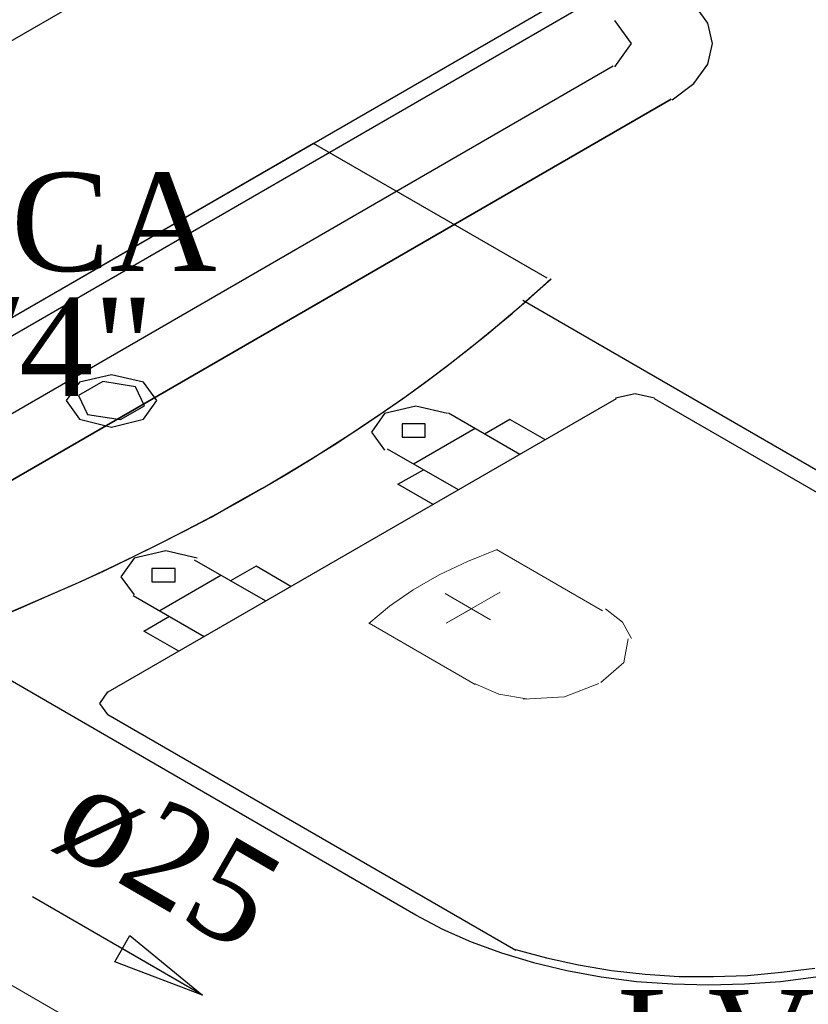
# Model space of a CAD drawing. Header units: millimetres. Extents: x 335 to 91625, y -1 to 84.
# Tile 19 of 38: x 441.53 to 443.24, y 8.92 to 11.04. Entities that reach past the tile are written whole.
import ezdxf

# ---------------------------------------------------------------- set-up
doc = ezdxf.new("R2010")
doc.units = ezdxf.units.MM
doc.header["$MEASUREMENT"] = 0
for name, color, linetype, lineweight in [('AF-Sentido tubo', 7, 'Continuous', 20), ('AF-Textos conexão', 7, 'Continuous', 20), ('AF-Textos tubo', 7, 'Continuous', 20), ('AF-Tubos', 5, 'Continuous', 20), ('SIMBOLOS INT', 8, 'Continuous', 5)]:
    doc.layers.add(name, color=color, linetype=linetype, lineweight=lineweight)
doc.styles.add('TimesNewRoman', font='times.ttf')
doc.dimstyles.get("Standard").update_dxf_attribs({"dimtxt": 0.18, "dimasz": 0.18, "dimexe": 0.18, "dimexo": 0.0625, "dimgap": 0.09, "dimtad": 0, "dimtih": 1, "dimtoh": 1, "dimdec": 4, "dimzin": 0, "dimdsep": 46, "dimtxsty": 'Standard', "dimcen": 0.09, "dimadec": 0, "dimazin": 0, "dimtfac": 1, "dimtdec": 4, "dimtofl": 0, "dimtmove": 0, "dimatfit": 3, "dimfxl": 0, "dimtolj": 1, "dimtzin": 0, "dimarcsym": 0})

msp = doc.modelspace()

# ---------------------------------------------------------------- linework, layer by layer
at = {"color": 7}
for p, q in [((437.8673, 8.8915), (445.7593, 13.4485)), ((439.7483, 9.3805), (445.5033, 12.7025)), ((440.0623, 9.5225), (442.9413, 11.1845)), ((440.4763, 9.5935), (442.8143, 10.9435)), ((440.4763, 9.5935), (442.8143, 10.9435)), ((442.9393, 10.8715), (440.6003, 9.5215)), ((440.6003, 9.5215), (442.9393, 10.8715))]:
    msp.add_line(p, q, dxfattribs=at)
at = {"color": 8}
for p, q in [((442.1673, 10.7765), (440.7703, 9.9695)), ((442.1673, 10.7765), (440.7703, 9.9695)), ((442.6713, 10.4855), (442.1673, 10.7765)), ((442.6713, 10.4855), (442.1673, 10.7765)), ((443.6513, 9.8415), (442.6193, 10.4375)), ((442.8203, 10.2255), (441.7233, 9.5925)), ((443.7833, 9.7175), (442.9033, 10.2255)), ((442.6123, 10.1055), (442.4583, 10.1945)), ((442.5913, 10.1805), (442.5363, 10.1495)), ((442.6663, 10.1375), (442.5913, 10.1805)), ((442.5163, 10.1615), (442.3833, 10.0845)), ((442.3263, 10.1175), (442.4793, 10.0295)), ((442.3493, 10.0415), (442.4043, 10.0725)), ((442.4253, 9.9975), (442.3493, 10.0415)), ((442.0633, 9.7895), (441.9103, 9.8775)), ((442.0433, 9.8645), (441.9883, 9.8325)), ((442.1183, 9.8205), (442.0433, 9.8645)), ((441.9673, 9.8445), (441.8353, 9.7685)), ((441.7783, 9.8015), (441.9313, 9.7125)), ((441.8013, 9.7245), (441.8563, 9.7565)), ((441.3573, 9.7085), (442.3883, 9.1125)), ((441.8763, 9.6815), (441.8013, 9.7245)), ((441.7233, 9.5445), (442.6043, 9.0365))]:
    msp.add_line(p, q, dxfattribs=at)
at = {"color": 7}
for points in [[(442.9413, 10.8705), (442.9883, 10.9055), (443.0183, 10.9475), (443.0283, 10.9915), (443.0183, 11.0355), (442.9883, 11.0775), (442.9413, 11.1125)], [(442.9413, 10.8705), (442.9883, 10.9055), (443.0183, 10.9475), (443.0283, 10.9915), (443.0183, 11.0355), (442.9883, 11.0775), (442.9413, 11.1125)], [(442.8173, 10.9415), (442.8533, 10.9915), (442.8173, 11.0415)], [(442.8173, 10.9415), (442.8533, 10.9915), (442.8173, 11.0415)]]:
    msp.add_lwpolyline(points, dxfattribs=at)
at = {"color": 8}
for points in [[(442.0583, 10.0335), (442.1123, 10.0655), (442.1653, 10.0975), (442.2173, 10.1295), (442.2683, 10.1635), (442.3183, 10.1975), (442.3673, 10.2315), (442.4153, 10.2665), (442.4623, 10.3015), (442.5083, 10.3375), (442.5523, 10.3735), (442.5963, 10.4095), (442.6383, 10.4475), (442.6803, 10.4845)], [(442.6263, 10.4355), (442.6533, 10.4605), (442.6793, 10.4845)], [(441.4843, 9.7535), (441.5453, 9.7795), (441.6053, 9.8055), (441.6653, 9.8315), (441.7233, 9.8585), (441.7813, 9.8865), (441.8383, 9.9145), (441.8943, 9.9435), (441.9493, 9.9725), (442.0043, 10.0025), (442.0573, 10.0325), (442.1103, 10.0635), (442.1623, 10.0955), (442.2123, 10.1275), (442.2623, 10.1595), (442.3113, 10.1925), (442.3593, 10.2255), (442.4063, 10.2595), (442.4523, 10.2935), (442.4963, 10.3285), (442.5403, 10.3635), (442.5833, 10.3995), (442.6253, 10.4355)], [(441.8003, 10.2615), (441.7313, 10.2775), (441.6623, 10.2615), (441.6333, 10.2215), (441.6623, 10.1815)], [(441.7833, 10.2515), (441.7123, 10.2625), (441.6603, 10.2325), (441.6793, 10.1915)], [(441.6623, 10.1815), (441.7313, 10.1645), (441.8003, 10.1815), (441.8293, 10.2215), (441.8003, 10.2615)], [(441.6793, 10.1915), (441.7503, 10.1805), (441.8023, 10.2105), (441.7833, 10.2515)], [(442.9033, 10.2265), (442.8613, 10.2365), (442.8193, 10.2265)], [(442.4563, 10.1935), (442.3883, 10.2095), (442.3203, 10.1935), (442.2923, 10.1535), (442.3203, 10.1145)], [(442.4083, 10.1715), (442.3583, 10.1715), (442.3583, 10.1425)], [(442.3583, 10.1425), (442.4083, 10.1425), (442.4083, 10.1715)], [(441.2753, 9.6735), (441.3403, 9.6975), (441.4043, 9.7215), (441.4683, 9.7465), (441.5303, 9.7725), (441.5923, 9.7995), (441.6533, 9.8265), (441.7143, 9.8535), (441.7733, 9.8825), (441.8313, 9.9115), (441.8893, 9.9405), (441.9463, 9.9705), (442.0013, 10.0015), (442.0563, 10.0325)], [(441.9163, 9.8815), (441.8483, 9.8975), (441.7803, 9.8815), (441.7513, 9.8415), (441.7803, 9.8025)], [(441.8683, 9.8595), (441.8183, 9.8595), (441.8183, 9.8305)], [(441.8183, 9.8305), (441.8683, 9.8305), (441.8683, 9.8595)], [(441.7223, 9.5935), (441.7053, 9.5685), (441.7223, 9.5445)], [(442.3873, 9.1125), (442.4453, 9.0815), (442.5073, 9.0545), (442.5733, 9.0305), (442.6423, 9.0095), (442.7143, 8.9925), (442.7883, 8.9785), (442.8643, 8.9685), (442.9423, 8.9635), (443.0203, 8.9615), (443.0973, 8.9635), (443.1753, 8.9685), (443.2513, 8.9785)], [(442.6033, 9.0375), (442.6703, 9.0195), (442.7393, 9.0045), (442.8103, 8.9925), (442.8833, 8.9845), (442.9563, 8.9795), (443.0303, 8.9795), (443.1043, 8.9815), (443.1773, 8.9885), (443.2493, 8.9975)]]:
    msp.add_lwpolyline(points, dxfattribs=at)
at = {"layer": 'AF-Tubos'}
msp.add_line((439.5752, 10.0807), (443.6694, 7.7169), dxfattribs=at)
at = {"layer": 'SIMBOLOS INT', "linetype": 'Continuous'}
for p, q in [((442.7913, 9.7685), (442.5623, 9.9005)), ((442.2873, 9.7415), (442.5163, 9.6095))]:
    msp.add_line(p, q, dxfattribs=at)
at = {"layer": 'SIMBOLOS INT'}
for p, q in [((442.5083, 9.7725), (442.4513, 9.8055)), ((442.4533, 9.7415), (442.5703, 9.8085)), ((442.5083, 9.7725), (442.4533, 9.7415)), ((442.5083, 9.7725), (442.5493, 9.7485))]:
    msp.add_line(p, q, dxfattribs=at)
at = {"layer": 'SIMBOLOS INT', "linetype": 'Continuous'}
for points in [[(442.5633, 9.9005), (442.4993, 9.8745), (442.4383, 9.8455), (442.3823, 9.8135), (442.3313, 9.7785), (442.2863, 9.7405)], [(442.8533, 9.7085), (442.8343, 9.7435), (442.7973, 9.7725)], [(442.7873, 9.6135), (442.8373, 9.6565), (442.8463, 9.7075)], [(442.5163, 9.6105), (442.5673, 9.5885), (442.6273, 9.5785)], [(442.6203, 9.5775), (442.7093, 9.5825), (442.7833, 9.6115)]]:
    msp.add_lwpolyline(points, dxfattribs=at)

# ---------------------------------------------------------------- texts
at = {"layer": 'AF-Textos conexão', "char_height": 0.2118, "attachment_point": 7, "line_spacing_factor": 0.798, "style": 'TimesNewRoman'}
for s, insert, width in [('VCA', (441.2833, 10.4964), 0.76248), ('3/4"', (441.2833, 10.2284), 1.01664), ('LV', (442.8223, 8.7334), 0.50832)]:
    msp.add_mtext(s, dxfattribs=dict(at, insert=insert, width=width))
at = {"layer": 'AF-Textos tubo', "insert": (441.7972, 9.137), "char_height": 0.2118, "width": 0.76248, "attachment_point": 8, "rotation": 329.9999, "line_spacing_factor": 0.798, "style": 'TimesNewRoman'}
msp.add_mtext('ø25', dxfattribs=at)

# ---------------------------------------------------------------- leaders
at = {"layer": 'AF-Sentido tubo'}
msp.add_leader([(441.9278, 8.9394), (441.561, 9.1512)], dimstyle='Standard', override={"dimasz": 0.2, "dimldrblk": 'CLOSED'}, dxfattribs=at)

doc.saveas('drawing.dxf')
